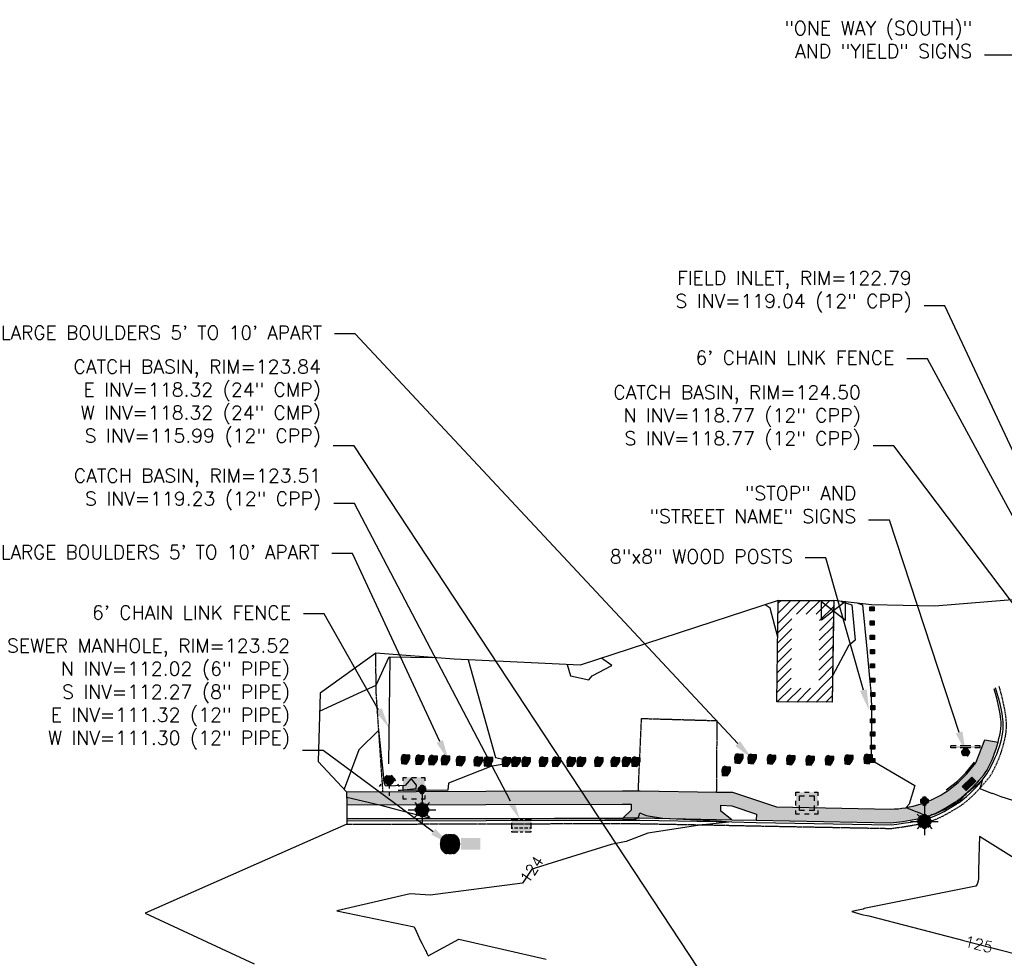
# Model space of a CAD drawing. Header units: feet. Extents: x 351431 to 355879, y 310968 to 329728.
# Tile 100 of 254: x 352336 to 352692, y 321671 to 322011. Entities that reach past the tile are written whole.
import ezdxf

# ---------------------------------------------------------------- set-up
doc = ezdxf.new("R2010")
doc.units = ezdxf.units.FT
doc.header["$MEASUREMENT"] = 0
doc.linetypes.add('D25', pattern=[0.375, 0.25, -0.125])
for name, color, linetype in [('EHIST', 56, 'Continuous'), ('EHYSC', 161, 'Continuous'), ('EHYSW-WARN', 161, 'Continuous'), ('ELIF', 153, 'LINKFENCE'), ('ELIST', 3, 'Continuous'), ('ELTCH-EG1', 253, 'Continuous'), ('ELTCN-EG1', 251, 'Continuous'), ('ELTNB-EG1', 55, 'Continuous'), ('ELYCB-BACK', 5, 'Continuous'), ('ELYCB-FL', 2, 'Continuous'), ('ELYSP', 1, 'D25'), ('ELYSW-BACK', 2, 'Continuous'), ('ELYSW-FRONT', 1, 'Continuous'), ('ELYSW-WARN', 161, 'Continuous'), ('ESFLJ', 5, 'Continuous'), ('ESFLP', 4, 'Continuous'), ('ESFS', 153, 'Continuous'), ('ESIO', 4, 'Continuous'), ('ESIP', 41, 'Continuous'), ('ESMask', 155, 'Continuous'), ('ESUD', 5, 'Continuous'), ('ESUG', 14, 'Continuous'), ('ESUS', 5, 'Continuous'), ('ESUW', 5, 'Continuous'), ('ETFS', 6, 'Continuous'), ('ETIF', 4, 'Continuous'), ('ETIO', 3, 'Continuous'), ('ETIP', 4, 'Continuous'), ('ETTC', 252, 'Continuous'), ('ETUD', 4, 'Continuous'), ('ETUS', 2, 'Continuous')]:
    doc.layers.add(name, color=color, linetype=linetype)
doc.styles.add('ANNO-TOPO', font='simplex.shx')
doc.styles.add('L80', font='simplex', dxfattribs={"height": 4})
doc.styles.add('ROMANSM', font='romansm.shx')
doc.linetypes.add('LINKFENCE', pattern='A,0.25,-0.08,0.25,-0.08,["X",ROMANSM,S=0.08,R=0,X=-0.004,Y=-0.04],-0.12', length=0.78)

# ---------------------------------------------------------------- blocks, each defined once
blk = doc.blocks.new('ESUFJBOX1')
for points in [[(-0.0787, 0.0535), (-0.0787, 0.0787), (-0.0535, 0.0787)], [(-0.0178, 0.0787), (0.0178, 0.0787)], [(0.0535, 0.0787), (0.0787, 0.0787), (0.0787, 0.0535)], [(-0.0787, -0.0178), (-0.0787, 0.0178)], [(0.0787, 0.0178), (0.0787, -0.0178)], [(-0.0787, -0.0787), (-0.0787, -0.0535)], [(0.0787, -0.0535), (0.0787, -0.0787), (0.0535, -0.0787)], [(-0.0535, -0.0787), (-0.0787, -0.0787)], [(0.0178, -0.0787), (-0.0178, -0.0787)]]:
    blk.add_lwpolyline(points)
at = {"layer": 'ESMask'}
blk.add_solid([(-0.0787, -0.0787), (-0.0787, 0.0787), (0.0787, -0.0787), (0.0787, 0.0787)], dxfattribs=at)
blk = doc.blocks.new('ESUFJBOX2')
for points in [[(-0.0787, 0.0535), (-0.0787, 0.0787), (-0.0535, 0.0787)], [(-0.0178, 0.0787), (0.0178, 0.0787)], [(0.0535, 0.0787), (0.0787, 0.0787), (0.0787, 0.0535)], [(-0.0787, -0.0178), (-0.0787, 0.0178)], [(-0.0525, 0.0178), (-0.0525, 0.0525), (-0.0178, 0.0525)], [(0.0178, 0.0525), (0.0525, 0.0525), (0.0525, 0.0178)], [(0.0787, 0.0178), (0.0787, -0.0178)], [(-0.0787, -0.0787), (-0.0787, -0.0535)], [(-0.0525, -0.0525), (-0.0525, -0.0178)], [(-0.0178, -0.0525), (-0.0525, -0.0525)], [(0.0525, -0.0178), (0.0525, -0.0525), (0.0178, -0.0525)], [(0.0787, -0.0535), (0.0787, -0.0787), (0.0535, -0.0787)], [(-0.0535, -0.0787), (-0.0787, -0.0787)], [(0.0178, -0.0787), (-0.0178, -0.0787)]]:
    blk.add_lwpolyline(points)
at = {"layer": 'ESMask'}
blk.add_solid([(-0.0787, -0.0787), (-0.0787, 0.0787), (0.0787, -0.0787), (0.0787, 0.0787)], dxfattribs=at)
blk = doc.blocks.new('ESIPUBSIGN')
at = {"layer": 'ESMask'}
h = blk.add_hatch(color=256, dxfattribs=at)
edge = h.paths.add_edge_path()
edge.add_arc((0, 0), 0.03, 90, 450)
for p, q in [((-0.03, 0.1047), (-0.0447, 0.1047)), ((-0.0447, 0.1047), (-0.0447, 0.066)), ((-0.03, 0.1047), (-0.03, 0.066)), ((-0.0447, 0.0381), (-0.0447, -0.0393)), ((-0.03, 0.0381), (-0.03, -0.0393)), ((-0.0447, -0.0672), (-0.0447, -0.1059)), ((-0.03, -0.0672), (-0.03, -0.1059)), ((-0.03, -0.1059), (-0.0447, -0.1059))]:
    blk.add_line(p, q)
for start, end in [(144.23142, 216.35632), (17.97024, 107.04945), (253.53828, 340.78828)]:
    blk.add_arc((0, 0), 0.03, start, end)
blk.add_solid([(-0.0447, -0.1059), (-0.03, -0.1059), (-0.0447, 0.1047), (-0.03, 0.1047)], dxfattribs=at)
blk = doc.blocks.new('ESUFMALUM')
for p, q in [((0, -0.0295), (0, -0.0976)), ((-0.053, -0.0946), (-0.0354, -0.1123)), ((0.053, -0.0946), (0.0354, -0.1123)), ((-0.1, -0.1476), (-0.05, -0.1476)), ((-0.0354, -0.183), (-0.053, -0.2007)), ((0, -0.1976), (0, -0.2476)), ((0.0354, -0.183), (0.053, -0.2007)), ((0.05, -0.1476), (0.1, -0.1476))]:
    blk.add_line(p, q)
for centre, radius, start, end in [((0, 0), 0.0295, 153.65027, 206.34973), ((0, 0), 0.0295, 63.65027, 116.34973), ((0, 0), 0.0295, 333.65027, 26.34973), ((0, 0), 0.0295, 243.65027, 296.34973), ((0, -0.1476), 0.05, 166.70415, 193.29585), ((0, -0.1476), 0.05, 121.70415, 148.29585), ((0, -0.1476), 0.05, 76.70415, 103.29585), ((0, -0.1476), 0.05, 31.70415, 58.29585), ((0, -0.1476), 0.05, 346.70415, 13.29585), ((0, -0.1476), 0.05, 211.70415, 238.29585), ((0, -0.1476), 0.05, 256.70415, 283.29585), ((0, -0.1476), 0.05, 301.70415, 328.29585)]:
    blk.add_arc(centre, radius, start, end)
at = {"layer": 'ESMask'}
for points, const_width in [([(-0.0148, 0, 1), (0.0148, 0, 1)], 0.0295), ([(-0.025, -0.1476, 1), (0.025, -0.1476, 1)], 0.05)]:
    blk.add_lwpolyline(points, format="xyb", close=True, dxfattribs=dict(at, const_width=const_width))
blk = doc.blocks.new('ESIPOST')
blk.add_lwpolyline([(0.03, 0.03), (0.03, -0.03), (-0.03, -0.03), (-0.03, 0.03), (0.03, 0.03)])
at = {"layer": 'ESMask'}
blk.add_solid([(-0.03, -0.03), (-0.03, 0.03), (0.03, -0.03), (0.03, 0.03)], dxfattribs=at)
blk = doc.blocks.new('ESUDCI')
for p, q in [((-0.0684, 0.0831), (-0.0684, 0.0912)), ((-0.0684, 0.0912), (-0.0263, 0.0912)), ((-0.0101, 0.0912), (0.0101, 0.0912)), ((0.0263, 0.0912), (0.0684, 0.0912)), ((0.0684, 0.0912), (0.0684, 0.0831)), ((-0.0684, 0.0243), (-0.0684, 0.0669)), ((-0.0595, 0.0602), (-0.0684, 0.0602)), ((-0.0628, 0.0301), (-0.0684, 0.0301)), ((-0.0684, 0), (-0.0684, 0.0081)), ((-0.0263, 0), (-0.0684, 0)), ((-0.0263, 0.0301), (-0.0499, 0.0301)), ((-0.0231, 0.0602), (-0.0466, 0.0602)), ((0.0101, 0.0301), (-0.0134, 0.0301)), ((0.0134, 0.0602), (-0.0101, 0.0602)), ((0.0101, 0), (-0.0101, 0)), ((0.0466, 0.0301), (0.0231, 0.0301)), ((0.0499, 0.0602), (0.0263, 0.0602)), ((0.0684, 0.0301), (0.0595, 0.0301)), ((0.0684, 0.0602), (0.0628, 0.0602)), ((0.0684, 0.0669), (0.0684, 0.0243)), ((0.0684, 0.0081), (0.0684, 0)), ((0.0684, 0), (0.0263, 0))]:
    blk.add_line(p, q)
at = {"layer": 'ESMask'}
blk.add_solid([(-0.0684, 0), (-0.0684, 0.0912), (0.0684, 0), (0.0684, 0.0912)], dxfattribs=at)
blk = doc.blocks.new('ESUFHYDRANT')
at = {"layer": 'ESMask'}
h = blk.add_hatch(color=256, dxfattribs=at)
edge = h.paths.add_edge_path()
edge.add_arc((0, 0), 0.0366, 0, 360)
for p, q in [((-0.0338, 0.0139), (-0.0451, -0.0039)), ((0.0338, 0.0139), (0.0451, -0.0039)), ((-0.0607, -0.0286), (-0.072, -0.0464)), ((0.0011, -0.0366), (0.0011, -0.0603)), ((0.0607, -0.0286), (0.072, -0.0464)), ((0.0011, -0.0895), (0.0011, -0.1132))]:
    blk.add_line(p, q)
for start, end in [(113.50274, 198.71626), (341.52342, 67.39151), (244.79631, 295.44337)]:
    blk.add_arc((0, 0), 0.0366, start, end)
blk = doc.blocks.new('ESUgasvalve')
blk.add_lwpolyline([(-0.0875, -0.0677), (-0.0875, 0.0676), (0.0875, -0.0676), (0.0875, 0.0677)], close=True)
at = {"layer": 'ESMask'}
for points in [[(0, 0), (-0.0875, -0.0677), (-0.0875, 0.0676), (0, 0)], [(0, 0), (0.0875, 0.0677), (0.0875, -0.0676), (0, 0)]]:
    blk.add_solid(points, dxfattribs=at)
blk = doc.blocks.new('ESUSMHOLE')
for radius, start, end in [(0.0738, 110, 160), (0.0492, 155, 205), (0.0492, 65, 115), (0.0738, 20, 70), (0.0492, 335, 25), (0.0738, 200, 250), (0.0492, 245, 295), (0.0738, 290, 340)]:
    blk.add_arc((0, 0), radius, start, end)
at = {"layer": 'ESMask', "const_width": 0.0738}
blk.add_lwpolyline([(-0.0369, 0, 1), (0.0369, 0, 1)], format="xyb", close=True, dxfattribs=at)
at = {"layer": 'ESMask'}
blk.add_solid([(0.0796, -0.0411), (0.0796, 0.0441), (0.2186, -0.0411), (0.2186, 0.0441)], dxfattribs=at)
blk = doc.blocks.new('ESIBLDR')
blk.add_lwpolyline([(-0.0073, 0.0333), (-0.0228, 0.0272), (-0.0302, 0.0057), (-0.0278, -0.0328), (-0.0097, -0.0343), (0.0083, -0.0366), (0.0223, -0.0197), (0.0337, 0.0033), (0.0337, 0.0272), (0.0083, 0.0272)], close=True)
at = {"layer": 'ESMask'}
for points in [[(0.0083, 0.0272), (-0.0073, 0.0333), (-0.0302, 0.0057), (-0.0228, 0.0272)], [(-0.0278, -0.0328), (0.0083, 0.0272), (-0.0302, 0.0057), (0.0083, 0.0272)], [(0.0223, -0.0197), (0.0083, -0.0366), (0.0083, 0.0272), (-0.0278, -0.0328)], [(0.0083, 0.0272), (0.0337, 0.0272), (0.0223, -0.0197), (0.0337, 0.0033)]]:
    blk.add_solid(points, dxfattribs=at)

msp = doc.modelspace()

# ---------------------------------------------------------------- hatches: boundary and pattern name
at = {"layer": 'EHIST'}
h = msp.add_hatch(dxfattribs=at)
h.set_pattern_fill('ANSI31', color=256, scale=20, style=0)
h.set_pattern_definition([(45, (352610.08, 321763.488), (-1.76777, 1.76777), [])])
h.paths.add_polyline_path([(352630.64, 321800.29), (352610.57, 321800.34), (352610.08, 321763.6), (352630.07, 321763.49)])
h.paths.add_polyline_path([(352625.14, 321768.52), (352615.15, 321768.58), (352615.5, 321795.33), (352625.56, 321795.31)], flags=16)
at = {"layer": 'EHYSC'}
h = msp.add_hatch(dxfattribs=at)
h.set_pattern_fill('AR-CONC', color=256, style=0)
h.set_pattern_definition([(50, (352454.298, 321719.8), (7.1726, -0.62752), [0.75, -8.25]), (355, (352454.298, 321719.8), (-1.38751, 7.52192), [0.6, -6.6]), (100.4514, (352454.896, 321719.748), (5.7851, 6.8944), [0.6374, -7.01142]), (46.184, (352454.298, 321721.8), (10.6724, -1.6552), [1.125, -12.375]), (96.6356, (352455.187, 321721.662), (9.34663, 9.7412), [0.9561, -10.51713]), (351.184, (352454.298, 321721.8), (9.3466, 9.7412), [0.9, -9.9]), (21, (352455.298, 321721.3), (5.96907, -4.02619), [0.75, -8.25]), (326, (352455.298, 321721.3), (2.43315, 7.2515), [0.6, -6.6]), (71.4514, (352455.7954, 321720.9645), (8.40223, 3.2253), [0.6374, -7.01142]), (37.5, (352454.298, 321719.8), (0.121599, 3.328939), [0, -6.52, 0, -6.7, 0, -6.625]), (7.5, (352454.298, 321719.8), (2.630695, 3.944117), [0, -3.82, 0, -6.37, 0, -2.525]), (327.5, (352452.068, 321719.8), (5.338224, -0.22555), [0, -2.5, 0, -7.8, 0, -10.35]), (317.5, (352451.068, 321719.8), (5.83186, 1.00105), [0, -3.25, 0, -5.18, 0, -7.35])])
h.paths.add_polyline_path([(352589.76, 321726.19), (352593.73, 321726.02), (352602.68, 321722.9), (352602.6, 321720.75), (352651.34, 321719.8), (352653.44, 321720.05), (352655.66, 321720.36), (352658.29, 321720.78), (352661.05, 321721.31), (352662.4, 321721.61), (352663.69, 321721.94), (352664.87, 321722.29), (352665.72, 321722.58), (352667.31, 321723.21), (352668.77, 321723.9), (352670.17, 321724.65), (352671.55, 321725.46), (352674.49, 321727.27), (352675.32, 321727.8), (352676.06, 321728.33), (352676.76, 321728.87), (352679.19, 321730.99), (352680.3, 321732.04), (352682.61, 321734.42), (352683.15, 321735.1), (352684.93, 321737.2), (352685.48, 321737.94), (352685.99, 321738.75), (352686.24, 321739.2), (352687.01, 321740.74), (352687.7, 321742.2), (352688.31, 321743.63), (352688.86, 321745.06), (352689.37, 321746.55), (352690.08, 321748.99), (352685.3, 321749.86), (352682.04, 321741.53), (352678.84, 321737.54), (352675.66, 321734.48), (352671.66, 321731.3, -0.141699), (352651.26, 321724.77), (352609.96, 321725.56), (352594.03, 321730.93), (352588.15, 321730.97), (352560.6, 321731.35), (352554.16, 321731.44), (352504.68, 321731.28), (352454.3, 321731.09), (352454.47, 321726.36), (352504.69, 321726.47), (352554.16, 321726.62), (352557.32, 321726.62), (352557.28, 321724.44), (352554.39, 321721.57), (352560.39, 321721.64), (352588.08, 321721.06), (352593.8, 321720.94), (352589.81, 321724.07)])
at = {"layer": 'EHYSW-WARN'}
h = msp.add_hatch(dxfattribs=at)
h.set_pattern_fill('ANSI37', color=256, scale=3, style=0)
h.paths.add_polyline_path([(352678.59, 321731.47), (352677.16, 321732.94), (352680.63, 321736.4), (352682.09, 321734.95)])

# ---------------------------------------------------------------- linework, layer by layer
at = {"layer": 'EHYSC'}
msp.add_line((352454.3, 321731.09), (352454.47, 321726.36), dxfattribs=at)
at = {"layer": 'ELIF', "flags": 128}
msp.add_lwpolyline([(352469.94, 321779.8), (352469.47, 321741.19)], dxfattribs=at)
at = {"layer": 'ELIST', "flags": 128}
msp.add_lwpolyline([(352630.64, 321800.29), (352630.07, 321763.49), (352610.08, 321763.6), (352610.57, 321800.34)], close=True, dxfattribs=at)
at = {"layer": 'ELTCH-EG1', "elevation": 125, "flags": 128}
for points in [[(352639.33, 321799.32), (352641.09, 321798.74), (352642.6, 321782.81), (352643.62, 321772.16), (352644.03, 321767.41), (352644.26, 321761.97), (352644.12, 321744.05), (352644.93, 321742.55), (352645.44, 321741.86), (352660.02, 321733.36), (352657.87, 321726.54), (352656.87, 321725.41), (352656.79, 321725.33), (352657.59, 321725.03), (352658.29, 321724.78), (352658.88, 321724.58), (352659.78, 321724.18), (352660.36, 321723.97), (352660.82, 321723.82), (352661.7, 321723.4), (352662.04, 321723.28), (352663.32, 321722.65), (352663.47, 321722.59), (352663.58, 321722.55), (352664.35, 321722.13), (352664.85, 321722.27), (352664.87, 321722.27), (352665.69, 321722.53), (352665.74, 321722.54), (352665.83, 321722.58), (352667.35, 321723.11), (352667.57, 321723.21), (352668.85, 321723.75), (352669.19, 321723.91), (352670.28, 321724.44), (352670.75, 321724.69), (352671.7, 321725.2), (352673.44, 321726.23), (352674.72, 321726.94), (352675.16, 321727.23), (352675.57, 321727.47), (352675.96, 321727.79), (352676.31, 321728.02), (352676.69, 321728.39), (352676.99, 321728.6), (352677.94, 321729.66), (352678.24, 321729.88), (352679.16, 321730.91), (352679.23, 321730.95), (352679.27, 321730.99), (352680.31, 321731.91), (352680.45, 321732.03), (352680.67, 321732.21), (352682.45, 321733.62), (352682.97, 321734.04), (352683.2, 321734.16), (352684.51, 321735.53), (352684.36, 321735.29), (352683.99, 321733.75), (352683.79, 321733.24), (352683.75, 321733), (352683.48, 321732.31), (352683.47, 321732.29), (352687.96, 321730.4), (352688.06, 321730.51), (352691.16, 321729.36), (352697.64, 321727.31)], [(352534.21, 321777.09), (352535.35, 321773.03), (352541.94, 321771.54), (352543.25, 321773.08), (352550.34, 321776.73), (352546.58, 321779.39)]]:
    msp.add_lwpolyline(points, dxfattribs=at)
at = {"layer": 'ELTCN-EG1', "elevation": 124, "flags": 128}
for points in [[(352633.29, 321800), (352637.17, 321798.71), (352638.38, 321785.97), (352636.01, 321783.89), (352630.2, 321773.03)], [(352610.39, 321786.98), (352607.57, 321797.55), (352605.83, 321798.79)], [(352444.57, 321760.28), (352459.77, 321767.25), (352465.01, 321769.66), (352469.68, 321779.88), (352485.35, 321779.65)], [(352498.32, 321778.78), (352508.21, 321743.51), (352514.75, 321742.03), (352511.24, 321741.05), (352506.5, 321740.24), (352491.24, 321734.24), (352490.96, 321731.64), (352473.04, 321731.47), (352479.56, 321732.21), (352479.69, 321733.48), (352477.65, 321735.86), (352475.56, 321733.35), (352468.51, 321733.05), (352468.03, 321733.95), (352465.98, 321753.33), (352458.77, 321746.22), (352453.46, 321731.99)]]:
    msp.add_lwpolyline(points, dxfattribs=at)
at = {"layer": 'ELYCB-BACK', "flags": 128}
for points in [[(352454.42, 321721.36), (352504.73, 321721.44), (352554.39, 321721.57), (352560.39, 321721.64), (352588.08, 321721.06), (352593.8, 321720.94), (352602.6, 321720.75), (352651.34, 321719.8), (352653.44, 321720.05), (352655.66, 321720.36), (352658.29, 321720.78), (352661.05, 321721.31), (352662.4, 321721.61), (352663.69, 321721.94), (352664.87, 321722.29), (352665.72, 321722.58), (352667.31, 321723.21), (352668.77, 321723.9), (352670.17, 321724.65), (352671.55, 321725.46), (352674.49, 321727.27), (352675.32, 321727.8), (352676.06, 321728.33), (352676.76, 321728.87), (352679.19, 321730.99), (352680.3, 321732.04), (352682.58, 321734.4), (352682.52, 321734.31), (352683.15, 321735.1), (352684.93, 321737.2), (352685.48, 321737.94), (352685.99, 321738.75), (352686.24, 321739.2), (352687.01, 321740.74), (352687.7, 321742.2), (352688.31, 321743.63), (352688.86, 321745.06), (352689.37, 321746.55), (352690.08, 321748.99), (352690.43, 321750.31), (352690.72, 321751.56), (352690.95, 321752.77), (352691.1, 321753.97), (352691.18, 321755.22), (352691.17, 321756.53), (352691.13, 321757.22), (352691.02, 321758.24), (352690.87, 321759.33), (352690.67, 321760.46), (352690.18, 321762.75), (352689.65, 321764.9), (352688.66, 321768.38)], [(352671.34, 321731.8), (352675.38, 321734.89), (352678.44, 321737.9), (352681.57, 321741.79)]]:
    msp.add_lwpolyline(points, dxfattribs=at)
at = {"layer": 'ELYCB-FL', "flags": 128}
msp.add_lwpolyline([(352454.43, 321720.6), (352504.79, 321720.63), (352554.36, 321720.83), (352560.4, 321720.8), (352588.05, 321720.29), (352593.79, 321720.21), (352602.61, 321719.99), (352651.38, 321719.12), (352653.51, 321719.36), (352655.76, 321719.67), (352658.42, 321720.08), (352661.23, 321720.6), (352662.6, 321720.9), (352663.91, 321721.22), (352665.1, 321721.57), (352665.98, 321721.87), (352667.61, 321722.5), (352669.11, 321723.19), (352670.54, 321723.95), (352671.96, 321724.77), (352674.98, 321726.59), (352675.83, 321727.12), (352676.59, 321727.66), (352677.31, 321728.21), (352678.69, 321729.38), (352679.8, 321730.36), (352680.39, 321730.91), (352681.41, 321731.96), (352682.4, 321733.03), (352683.22, 321733.89), (352683.16, 321733.72), (352685.47, 321736.75), (352686, 321737.52), (352686.51, 321738.36), (352686.76, 321738.82), (352688.31, 321741.84), (352688.99, 321743.26), (352689.61, 321744.69), (352690.18, 321746.18), (352690.71, 321747.78), (352690.95, 321748.64), (352691.31, 321750.01), (352691.59, 321751.32), (352691.79, 321752.59), (352691.91, 321753.86), (352691.96, 321755.16), (352691.91, 321756.53), (352691.86, 321757.25), (352691.74, 321758.29), (352691.57, 321759.41), (352691.35, 321760.56), (352690.83, 321762.91), (352690.26, 321765.1), (352689.22, 321768.66)], dxfattribs=at)
at = {"layer": 'ELYSP', "flags": 128}
for points in [[(352467.49, 321731.2), (352465.02, 321767.41), (352464.92, 321781.27)], [(352454.4, 321719.31), (352504.81, 321719.48), (352554.32, 321719.56), (352560.36, 321719.52), (352588.01, 321719.02), (352593.81, 321718.89), (352602.57, 321718.71), (352651.35, 321717.79), (352653.56, 321718.07), (352655.89, 321718.4), (352658.65, 321718.85), (352661.57, 321719.41), (352662.99, 321719.72), (352664.34, 321720.06), (352665.59, 321720.42), (352667.33, 321721.03), (352668.92, 321721.69), (352670.41, 321722.41), (352671.86, 321723.19), (352675.66, 321725.44), (352676.54, 321726), (352677.33, 321726.56), (352678.07, 321727.14), (352679.5, 321728.37), (352680.65, 321729.4), (352681.81, 321730.52), (352684.19, 321733.06), (352684.08, 321732.94), (352684.75, 321733.77), (352686.66, 321736), (352687.25, 321736.78), (352687.8, 321737.65), (352688.07, 321738.13), (352688.89, 321739.76), (352689.63, 321741.3), (352690.29, 321742.8), (352690.89, 321744.32), (352691.43, 321745.89), (352691.93, 321747.58), (352692.18, 321748.48), (352692.52, 321749.88), (352692.79, 321751.21), (352692.98, 321752.5), (352693.1, 321753.79), (352693.14, 321755.11), (352693.1, 321756.5), (352693.05, 321757.24), (352692.93, 321758.34), (352692.77, 321759.51), (352692.31, 321761.98), (352691.77, 321764.4), (352691.24, 321766.56), (352690.5, 321769.3)], [(352559.92, 321731.66), (352561.08, 321757.61), (352588.33, 321756.82), (352588.14, 321731.08)]]:
    msp.add_lwpolyline(points, dxfattribs=at)
at = {"layer": 'ELYSW-BACK', "flags": 128}
msp.add_lwpolyline([(352454.3, 321731.09), (352504.68, 321731.28), (352554.16, 321731.44), (352560.6, 321731.35), (352588.15, 321730.97), (352594.03, 321730.93), (352609.96, 321725.56), (352651.26, 321724.77, 0.141699), (352671.66, 321731.3), (352675.66, 321734.48), (352678.84, 321737.54), (352682.04, 321741.53), (352685.3, 321749.86), (352690.08, 321748.99)], format="xyb", dxfattribs=at)
at = {"layer": 'ELYSW-FRONT', "flags": 128}
for points in [[(352454.47, 321726.36), (352504.69, 321726.47), (352554.16, 321726.62), (352557.32, 321726.62), (352557.28, 321724.44), (352554.39, 321721.57)], [(352593.8, 321720.94), (352589.81, 321724.07), (352589.76, 321726.19), (352593.73, 321726.02), (352602.68, 321722.9), (352602.6, 321720.75)]]:
    msp.add_lwpolyline(points, dxfattribs=at)
at = {"layer": 'ELYSW-WARN', "flags": 128}
msp.add_lwpolyline([(352678.59, 321731.47), (352677.16, 321732.94), (352680.63, 321736.4), (352682.09, 321734.95)], close=True, dxfattribs=at)
at = {"layer": 'ETFS', "linetype": 'ByBlock', "lineweight": -2}
for p, q in [((352858.06, 321997.77), (352685.19, 321997.77)), ((352650.76, 321829.41), (352643.26, 321829.41))]:
    msp.add_line(p, q, dxfattribs=at)
msp.add_lwpolyline([(352676.02, 321752.56), (352650.76, 321829.41)], dxfattribs=at)
at = {"layer": 'ETFS'}
msp.add_solid([(352677.21, 321752.95), (352678.36, 321745.44), (352674.83, 321752.17)], dxfattribs=at)
at = {"layer": 'ETIF', "linetype": 'ByBlock', "lineweight": -2}
for p, q in [((352664.56, 321887.77), (352657.06, 321887.77)), ((352446.19, 321795.49), (352438.69, 321795.49))]:
    msp.add_line(p, q, dxfattribs=at)
for points in [[(352736.4, 321755.12), (352664.56, 321887.77)], [(352465.93, 321760.74), (352446.19, 321795.49)]]:
    msp.add_lwpolyline(points, dxfattribs=at)
at = {"layer": 'ETIF'}
msp.add_solid([(352467.02, 321761.36), (352469.63, 321754.22), (352464.84, 321760.12)], dxfattribs=at)
at = {"layer": 'ETIO', "linetype": 'ByBlock', "lineweight": -2}
for p, q in [((352457.43, 321896.81), (352449.93, 321896.81)), ((352456.47, 321817.37), (352448.97, 321817.37))]:
    msp.add_line(p, q, dxfattribs=at)
for points in [[(352595.88, 321748.54), (352457.43, 321896.81)], [(352488.05, 321749.27), (352456.47, 321817.37)]]:
    msp.add_lwpolyline(points, dxfattribs=at)
at = {"layer": 'ETIO'}
for points in [[(352489.18, 321749.79), (352491.2, 321742.46), (352486.91, 321748.74)], [(352596.79, 321749.4), (352601, 321743.06), (352594.96, 321747.69)]]:
    msp.add_solid(points, dxfattribs=at)
at = {"layer": 'ETIP', "linetype": 'ByBlock', "lineweight": -2}
msp.add_line((352627.82, 321815.78), (352620.32, 321815.78), dxfattribs=at)
msp.add_lwpolyline([(352641.36, 321767.85), (352627.82, 321815.78)], dxfattribs=at)
at = {"layer": 'ETIP'}
msp.add_solid([(352642.57, 321768.19), (352643.4, 321760.63), (352640.16, 321767.51)], dxfattribs=at)
at = {"layer": 'ETUD', "linetype": 'ByBlock', "lineweight": -2}
for p, q in [((352670.83, 321906.96), (352663.33, 321906.96)), ((352457.03, 321856.3), (352449.53, 321856.3)), ((352652.42, 321856.28), (352644.92, 321856.28)), ((352457.16, 321835.4), (352449.66, 321835.4))]:
    msp.add_line(p, q, dxfattribs=at)
for points in [[(352750.71, 321736.54), (352670.83, 321906.96)], [(352753.22, 321722.78), (352652.42, 321856.28)], [(352513.62, 321727.64), (352457.16, 321835.4)]]:
    msp.add_lwpolyline(points, dxfattribs=at)
at = {"layer": 'ETUD'}
msp.add_solid([(352514.73, 321728.22), (352517.1, 321721), (352512.51, 321727.06)], dxfattribs=at)
at = {"layer": 'ETUS', "linetype": 'ByBlock', "lineweight": -2}
msp.add_line((352445.85, 321745.96), (352438.35, 321745.96), dxfattribs=at)
msp.add_lwpolyline([(352485.72, 321716.57), (352445.85, 321745.96)], dxfattribs=at)
at = {"layer": 'ETUS'}
msp.add_solid([(352486.46, 321717.58), (352491.76, 321712.12), (352484.98, 321715.57)], dxfattribs=at)

# ---------------------------------------------------------------- block references
at = {"layer": 'ESFLJ', "xscale": 50, "yscale": 50, "zscale": 50}
for name, p in [('ESUFJBOX1', (352478.7, 321732.34)), ('ESUFJBOX2', (352620.89, 321726.93))]:
    msp.add_blockref(name, p, dxfattribs=at)
at = {"layer": 'ESFLP', "xscale": 50, "yscale": 50, "zscale": 50}
for p in [(352481.63, 321731.89), (352663.47, 321727.71)]:
    msp.add_blockref('ESUFMALUM', p, dxfattribs=at)
at = {"layer": 'ESFS', "xscale": 50.00000000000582, "yscale": 50.00000000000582, "zscale": 50.00000000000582, "rotation": 270.1638842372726}
msp.add_blockref('ESIPUBSIGN', (352678.36, 321745.44), dxfattribs=at)
at = {"layer": 'ESIO', "xscale": 50, "yscale": 50, "zscale": 50}
for p in [(352475.54, 321742.9), (352480.76, 321742.75), (352485.54, 321742.62), (352490.05, 321742.62), (352495.54, 321742.34), (352501.93, 321742.17), (352505.53, 321742.07), (352512.13, 321742.03), (352515.53, 321742.03), (352519.26, 321742.02), (352525.53, 321742.02), (352530.24, 321742.02), (352535.53, 321742.02), (352539.18, 321742.02), (352545.53, 321742.01), (352551.53, 321742.01), (352555.53, 321742.01), (352558.92, 321742.01), (352596.21, 321743.19), (352601, 321743.06), (352607.99, 321742.88), (352614.99, 321742.69), (352621.99, 321742.51), (352628.99, 321742.53), (352635.98, 321742.78), (352642.98, 321743.03), (352591.63, 321738.65)]:
    msp.add_blockref('ESIBLDR', p, dxfattribs=at)
at = {"layer": 'ESIP', "xscale": 25, "yscale": 25, "zscale": 25}
for p in [(352644.5, 321797.32), (352644.54, 321792.15), (352644.58, 321786.98), (352644.63, 321781.81), (352644.67, 321776.64), (352644.71, 321771.47), (352644.75, 321766.31), (352644.75, 321761.53), (352644.74, 321756.75), (352644.74, 321751.97), (352644.73, 321747.19), (352644.72, 321742.36)]:
    msp.add_blockref('ESIPOST', p, dxfattribs=at)
at = {"layer": 'ESUD', "xscale": 50, "yscale": 50, "zscale": 50, "rotation": 180}
msp.add_blockref('ESUDCI', (352517.61, 321721), dxfattribs=at)
at = {"layer": 'ESUG', "xscale": 50, "yscale": 50, "zscale": 50}
msp.add_blockref('ESUgasvalve', (352630.53, 321796.62), dxfattribs=at)
at = {"layer": 'ESUS', "xscale": 50, "yscale": 50, "zscale": 50}
msp.add_blockref('ESUSMHOLE', (352491.76, 321712.12), dxfattribs=at)
at = {"layer": 'ESUW', "xscale": 50, "yscale": 50, "zscale": 50}
msp.add_blockref('ESUFHYDRANT', (352469.72, 321735.24), dxfattribs=at)

# ---------------------------------------------------------------- texts
at = {"layer": 'ETFS', "char_height": 5, "attachment_point": 3, "style": 'ANNO-TOPO'}
for s, insert in [('"ONE WAY (SOUTH)"\\PAND "YIELD" SIGNS', (352680.69, 322010)), ('"STOP" AND\\P"STREET NAME" SIGNS', (352638.76, 321841.65))]:
    msp.add_mtext(s, dxfattribs=dict(at, insert=insert))
at = {"layer": 'ETIF', "char_height": 5, "attachment_point": 3, "style": 'ANNO-TOPO'}
for insert in [(352652.56, 321890.73), (352434.19, 321798.44)]:
    msp.add_mtext("6' CHAIN LINK FENCE", dxfattribs=dict(at, insert=insert))
at = {"layer": 'ETIO', "char_height": 5, "attachment_point": 3, "style": 'ANNO-TOPO'}
for insert in [(352445.43, 321899.77), (352444.47, 321820.32)]:
    msp.add_mtext("LARGE BOULDERS 5' TO 10' APART", dxfattribs=dict(at, insert=insert))
at = {"layer": 'ETIP', "insert": (352615.82, 321818.74), "char_height": 5, "attachment_point": 3, "style": 'ANNO-TOPO'}
msp.add_mtext('8"x8" WOOD POSTS', dxfattribs=at)
at = {"layer": 'ETTC', "char_height": 4, "attachment_point": 5, "style": 'L80', "bg_fill": 3, "box_fill_scale": 1.2, "bg_fill_color": 256}
for s, insert, rotation, bg_fill_transparency in [('{124}', (352521.32, 321702.92, 124), 55.7549, 757), ('{125}', (352683.14, 321675.86, 125), 345.6002, 762)]:
    msp.add_mtext(s, dxfattribs=dict(at, insert=insert, rotation=rotation, bg_fill_transparency=bg_fill_transparency))
at = {"layer": 'ETUD', "char_height": 5, "attachment_point": 3, "style": 'ANNO-TOPO'}
for s, insert in [('FIELD INLET, RIM=122.79\\PS INV=119.04 (12" CPP)', (352658.83, 321919.58)), ('CATCH BASIN, RIM=123.84\\PE INV=118.32 (24" CMP)\\PW INV=118.32 (24" CMP)\\PS INV=115.99 (12" CPP)', (352445.03, 321887.49)), ('CATCH BASIN, RIM=124.50\\PN INV=118.77 (12" CPP)\\PS INV=118.77 (12" CPP)', (352640.42, 321878.18)), ('CATCH BASIN, RIM=123.51\\PS INV=119.23 (12" CPP)', (352445.16, 321848.02))]:
    msp.add_mtext(s, dxfattribs=dict(at, insert=insert))
at = {"layer": 'ETUS', "insert": (352433.85, 321786.44), "char_height": 5, "attachment_point": 3, "style": 'ANNO-TOPO'}
msp.add_mtext('SEWER MANHOLE, RIM=123.52\\PN INV=112.02 (6" PIPE)\\PS INV=112.27 (8" PIPE)\\PE INV=111.32 (12" PIPE)\\PW INV=111.30 (12" PIPE)', dxfattribs=at)

# ---------------------------------------------------------------- next in the draw order: linework, layer by layer
at = {"layer": 'ELTCH-EG1', "elevation": 125, "flags": 128}
msp.add_lwpolyline([(352708.84, 321698.98), (352683.38, 321714.86), (352683.29, 321711.38), (352683.24, 321709.89), (352683.18, 321708.47), (352683.13, 321707.09), (352683.07, 321702.25), (352683.05, 321700.87), (352683, 321699.72), (352682.88, 321698.78), (352682.69, 321698.01), (352682.5, 321697.58), (352682.29, 321697.2), (352682.05, 321696.85), (352641.65, 321688.77), (352641.52, 321688.69), (352641.4, 321688.63), (352641.32, 321688.59), (352641.24, 321688.56), (352640.08, 321688.37), (352637.13, 321687.7), (352640.78, 321686.69), (352643.31, 321686.09), (352690.79, 321673.9), (352696.88, 321672.31)], dxfattribs=at)
at = {"layer": 'ELTCN-EG1', "elevation": 124, "flags": 128}
msp.add_lwpolyline([(352454.37, 321729.12), (352466.18, 321726.39), (352472.98, 321724.55), (352485.26, 321721.41), (352504.75, 321721.27), (352507.27, 321721.36), (352541.01, 321721.36), (352554.37, 321721.11), (352558.39, 321721.06), (352559.81, 321721.63), (352559.98, 321722), (352560.05, 321722.19), (352560.43, 321723.46), (352562.7, 321722.42), (352568.7, 321721.46), (352578.85, 321720.97), (352588.06, 321720.52), (352593.79, 321720.21), (352588.03, 321719.53), (352584.56, 321719.24), (352582.99, 321719.11), (352563.32, 321716.11), (352555.51, 321713.04), (352550.09, 321711.98), (352521.38, 321703.02), (352517.94, 321697.96), (352484.62, 321693.66), (352477.39, 321694.08), (352450.84, 321687.9), (352478.77, 321682.14), (352479.51, 321680.56), (352480.13, 321679.25), (352481.01, 321677.4), (352481.56, 321676.26), (352482.18, 321674.99), (352482.86, 321673.61), (352483.07, 321673.19), (352483.27, 321672.78), (352483.46, 321672.4), (352483.84, 321671.66), (352494.91, 321677.72), (352526.51, 321670.52)], dxfattribs=at)
at = {"layer": 'ELTNB-EG1'}
msp.add_polyline3d([(352705.6, 321801.4, 125.11), (352667.17, 321798.25, 125.47), (352644.34, 321798.77, 125.83), (352630.64, 321800.29, 123.56), (352630.53, 321796.62, 123.58), (352630.07, 321763.49, 124.17), (352610.08, 321763.6, 124.14), (352610.57, 321800.34, 123.92), (352538.88, 321776.87, 125.13), (352493.29, 321779.02, 123.86), (352464.92, 321781.27, 124.36), (352444.77, 321766.79, 124.2), (352444.03, 321742.03, 123.44), (352454.3, 321731.09, 124.05), (352454.47, 321726.36, 123.93), (352454.42, 321721.36, 123.81), (352454.43, 321720.6, 123.31), (352454.4, 321719.31, 123.38), (352439.12, 321712.57, 123.71), (352381.41, 321687.11, 123.7), (352420.92, 321668.72, 123.79)], dxfattribs=at)
at = {"layer": 'ETUD', "linetype": 'ByBlock', "lineweight": -2}
msp.add_lwpolyline([(352584.85, 321662.25), (352457.03, 321856.3)], dxfattribs=at)

doc.saveas('drawing.dxf')
